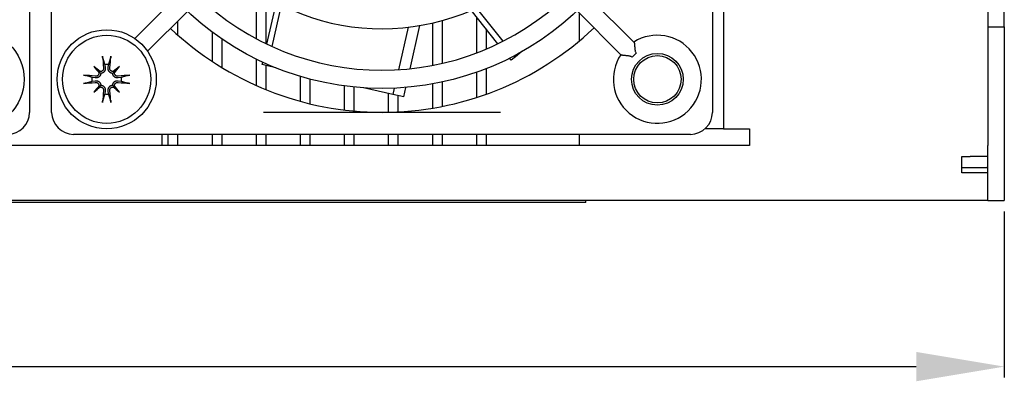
# Model space of a CAD drawing. Extents: x 12847 to 13300, y -1502 to -1025.
# Tile 9 of 42: x 13207 to 13296, y -1502 to -1469. Entities that reach past the tile are written whole.
import ezdxf

# ---------------------------------------------------------------- set-up
doc = ezdxf.new("R2010")
doc.units = 0
doc.layers.get('DEFPOINTS').update_dxf_attribs({"color": 8, "linetype": 'CONTINUOUS'})
doc.layers.add('2', color=2, linetype='CONTINUOUS')
doc.styles.get("Standard").update_dxf_attribs({"font": 'ARIAL.TTF'})
doc.dimstyles.new('ISO-25', dxfattribs={"dimtxt": 8, "dimasz": 8, "dimexe": 1, "dimexo": 1, "dimgap": 3, "dimtad": 1, "dimtxsty": 'STANDARD', "dimcen": 0, "dimclrd": 256, "dimclre": 256, "dimclrt": 2, "dimazin": 3, "dimtfac": 1, "dimtmove": 0, "dimatfit": 3})

# ---------------------------------------------------------------- blocks, each defined once
blk = doc.blocks.new('*D47')
at = {"layer": '2', "color": 7}
for p, q in [((13091.118, -1484.401), (13091.118, -1501.83)), ((13296.118, -1486.737), (13296.118, -1501.83)), ((13099.118, -1500.83), (13288.118, -1500.83))]:
    blk.add_line(p, q, dxfattribs=at)
for points in [[(13099.118, -1499.497), (13099.118, -1502.163), (13091.118, -1500.83)], [(13288.118, -1499.497), (13288.118, -1502.163), (13296.118, -1500.83)]]:
    blk.add_solid(points, dxfattribs=at)
at = {"layer": 'DEFPOINTS', "color": 0}
for p in [(13091.118, -1483.401), (13296.118, -1485.737), (13296.118, -1500.83)]:
    blk.add_point(p, dxfattribs=at)
at = {"layer": '2', "color": 7, "insert": (13193.618, -1493.746), "char_height": 8, "attachment_point": 5}
blk.add_mtext('205', dxfattribs=at)

msp = doc.modelspace()

# ---------------------------------------------------------------- linework, layer by layer
at = {"layer": '2', "color": 7}
for p, q in [((13270.618, -1420.237), (13270.618, -1479.237)), ((13207.618, -1421.737), (13207.618, -1477.737)), ((13209.618, -1477.737), (13209.618, -1421.737)), ((13269.618, -1421.737), (13269.618, -1477.737)), ((13228.181, -1466.645), (13228.181, -1471.036)), ((13217.163, -1471.026), (13220.783, -1467.406)), ((13229.061, -1467.208), (13229.061, -1471.485)), ((13229.16, -1471.533), (13230.023, -1467.754)), ((13262.495, -1471.367), (13258.492, -1467.364)), ((13218.33, -1472.193), (13221.95, -1468.572)), ((13229.633, -1471.754), (13230.491, -1467.995)), ((13250.138, -1471.503), (13247.722, -1468.473)), ((13250.605, -1471.271), (13248.202, -1468.257)), ((13261.312, -1472.517), (13257.328, -1468.533)), ((13257.518, -1468.723), (13257.518, -1471.269)), ((13294.618, -1467.987), (13294.618, -1469.987)), ((13296.118, -1469.987), (13296.118, -1467.987)), ((13221.059, -1469.463), (13221.059, -1470.703)), ((13244.185, -1469.632), (13244.185, -1473.477)), ((13245.065, -1469.41), (13245.065, -1473.291)), ((13248.186, -1469.055), (13248.186, -1472.343)), ((13224.18, -1470.44), (13224.18, -1473.097)), ((13241.981, -1470.013), (13241.101, -1473.867)), ((13242.17, -1473.777), (13243.065, -1469.857)), ((13249.066, -1470.159), (13249.066, -1471.99)), ((13294.618, -1469.987), (13296.118, -1469.987)), ((13294.618, -1469.987), (13294.618, -1480.737)), ((13296.118, -1469.987), (13296.118, -1480.737)), ((13225.06, -1471.068), (13225.06, -1473.655)), ((13252.324, -1472.221), (13251.736, -1472.689)), ((13228.181, -1472.892), (13228.181, -1475.295)), ((13228.732, -1473.408), (13228.784, -1473.18)), ((13251.338, -1473.007), (13251.192, -1472.824)), ((13251.736, -1472.689), (13251.338, -1473.007)), ((13251.736, -1472.689), (13251.654, -1472.586)), ((13213.458, -1473.577), (13213.945, -1474.064)), ((13213.945, -1474.064), (13214.082, -1474.201)), ((13214.441, -1473.411), (13214.487, -1473.682)), ((13214.75, -1473.682), (13214.795, -1473.411)), ((13215.291, -1474.064), (13215.155, -1474.201)), ((13215.779, -1473.577), (13215.291, -1474.064)), ((13229.229, -1473.522), (13228.732, -1473.408)), ((13229.061, -1473.484), (13229.061, -1475.671)), ((13229.229, -1473.522), (13229.259, -1473.393)), ((13229.962, -1473.689), (13229.229, -1473.522)), ((13248.186, -1474.1), (13248.186, -1476.394)), ((13249.066, -1473.772), (13249.066, -1476.095)), ((13213.563, -1474.606), (13213.292, -1474.56)), ((13213.292, -1474.915), (13213.563, -1474.869)), ((13215.945, -1474.56), (13215.673, -1474.606)), ((13215.673, -1474.869), (13215.945, -1474.915)), ((13232.182, -1474.469), (13232.182, -1476.732)), ((13233.062, -1474.716), (13233.062, -1476.959)), ((13245.065, -1474.981), (13245.065, -1477.202)), ((13213.458, -1475.898), (13213.945, -1475.41)), ((13213.945, -1475.41), (13214.082, -1475.274)), ((13214.487, -1475.792), (13214.441, -1476.064)), ((13214.795, -1476.064), (13214.75, -1475.792)), ((13215.291, -1475.41), (13215.155, -1475.274)), ((13215.779, -1475.898), (13215.291, -1475.41)), ((13236.183, -1475.333), (13236.183, -1477.526)), ((13237.063, -1475.436), (13237.063, -1477.621)), ((13240.588, -1476.114), (13237.926, -1475.507)), ((13240.719, -1475.539), (13240.588, -1476.114)), ((13241.585, -1476.342), (13241.784, -1475.471)), ((13244.185, -1475.155), (13244.185, -1477.362)), ((13240.184, -1476.022), (13240.184, -1477.732)), ((13241.585, -1476.342), (13240.588, -1476.114)), ((13241.064, -1476.223), (13241.064, -1477.7)), ((13250.389, -1477.737), (13228.848, -1477.737)), ((13270.518, -1479.237), (13268.941, -1479.237)), ((13270.618, -1479.237), (13270.518, -1479.237)), ((13270.618, -1479.237), (13272.218, -1479.237)), ((13272.218, -1479.237), (13272.968, -1479.237)), ((13272.968, -1479.237), (13272.968, -1480.737)), ((13267.618, -1479.737), (13211.618, -1479.737)), ((13219.618, -1479.737), (13219.618, -1480.737)), ((13220.179, -1479.737), (13220.179, -1480.737)), ((13221.059, -1479.737), (13221.059, -1480.737)), ((13224.18, -1479.737), (13224.18, -1480.737)), ((13225.06, -1479.737), (13225.06, -1480.737)), ((13228.181, -1479.737), (13228.181, -1480.737)), ((13229.061, -1479.737), (13229.061, -1480.737)), ((13232.182, -1479.737), (13232.182, -1480.737)), ((13233.062, -1479.737), (13233.062, -1480.737)), ((13236.183, -1479.737), (13236.183, -1480.737)), ((13237.063, -1479.737), (13237.063, -1480.737)), ((13240.184, -1479.737), (13240.184, -1480.737)), ((13241.064, -1479.737), (13241.064, -1480.737)), ((13244.185, -1479.737), (13244.185, -1480.737)), ((13245.065, -1479.737), (13245.065, -1480.737)), ((13248.186, -1479.737), (13248.186, -1480.737)), ((13249.066, -1479.737), (13249.066, -1480.737)), ((13257.518, -1479.737), (13257.518, -1480.737)), ((13272.968, -1480.737), (13144.268, -1480.737)), ((13294.618, -1485.737), (13294.618, -1480.737)), ((13296.118, -1480.737), (13296.118, -1485.737)), ((13292.268, -1483.237), (13292.268, -1481.737)), ((13292.268, -1481.737), (13293.018, -1481.737)), ((13294.618, -1481.737), (13293.018, -1481.737)), ((13292.268, -1482.737), (13294.518, -1482.737)), ((13294.618, -1483.237), (13292.268, -1483.237)), ((13294.618, -1485.737), (13117.618, -1485.737)), ((13258.118, -1485.937), (13258.118, -1485.737)), ((13294.618, -1485.737), (13296.118, -1485.737)), ((13256.118, -1485.937), (13201.118, -1485.937)), ((13258.118, -1485.937), (13256.118, -1485.937))]:
    msp.add_line(p, q, dxfattribs=at)
at = {"layer": '2', "color": 7, "flags": 128}
for points in [[(13262.495, -1471.367), (13262.503, -1471.377), (13262.51, -1471.392), (13262.517, -1471.412), (13262.523, -1471.436), (13262.528, -1471.464), (13262.533, -1471.496), (13262.538, -1471.532), (13262.542, -1471.57), (13262.546, -1471.612), (13262.549, -1471.656), (13262.553, -1471.702), (13262.556, -1471.751), (13262.56, -1471.801), (13262.564, -1471.852), (13262.568, -1471.904), (13262.573, -1471.957), (13262.579, -1472.008), (13262.585, -1472.058), (13262.592, -1472.106), (13262.601, -1472.152), (13262.612, -1472.199), (13262.63, -1472.254), (13262.657, -1472.312), (13262.694, -1472.364)], [(13214.268, -1472.84), (13214.267, -1472.835), (13214.265, -1472.83), (13214.264, -1472.824), (13214.262, -1472.818), (13214.261, -1472.812), (13214.26, -1472.805), (13214.258, -1472.798), (13214.257, -1472.79), (13214.255, -1472.782), (13214.254, -1472.773), (13214.252, -1472.764), (13214.251, -1472.756), (13214.249, -1472.747), (13214.248, -1472.737), (13214.247, -1472.728), (13214.245, -1472.718), (13214.244, -1472.708), (13214.243, -1472.698), (13214.242, -1472.689), (13214.24, -1472.679), (13214.239, -1472.669), (13214.238, -1472.659), (13214.237, -1472.649), (13214.236, -1472.639)], [(13214.268, -1472.84), (13214.276, -1472.868), (13214.285, -1472.896), (13214.293, -1472.923), (13214.301, -1472.95), (13214.309, -1472.977), (13214.317, -1473.003), (13214.325, -1473.028), (13214.333, -1473.054), (13214.34, -1473.078), (13214.348, -1473.103), (13214.355, -1473.127), (13214.362, -1473.151), (13214.369, -1473.174), (13214.376, -1473.197), (13214.383, -1473.22), (13214.39, -1473.243), (13214.397, -1473.265), (13214.403, -1473.286), (13214.41, -1473.308), (13214.416, -1473.329), (13214.423, -1473.35), (13214.429, -1473.371), (13214.435, -1473.391), (13214.441, -1473.411)], [(13214.795, -1473.411), (13214.802, -1473.391), (13214.808, -1473.371), (13214.814, -1473.35), (13214.82, -1473.329), (13214.827, -1473.308), (13214.833, -1473.286), (13214.84, -1473.265), (13214.847, -1473.243), (13214.853, -1473.22), (13214.86, -1473.197), (13214.867, -1473.174), (13214.874, -1473.151), (13214.882, -1473.127), (13214.889, -1473.103), (13214.896, -1473.078), (13214.904, -1473.054), (13214.912, -1473.028), (13214.919, -1473.003), (13214.927, -1472.977), (13214.935, -1472.95), (13214.943, -1472.923), (13214.952, -1472.896), (13214.96, -1472.868), (13214.969, -1472.84)], [(13215, -1472.639), (13214.999, -1472.649), (13214.998, -1472.659), (13214.997, -1472.669), (13214.996, -1472.679), (13214.995, -1472.689), (13214.994, -1472.698), (13214.993, -1472.708), (13214.991, -1472.718), (13214.99, -1472.728), (13214.989, -1472.737), (13214.987, -1472.747), (13214.986, -1472.756), (13214.985, -1472.764), (13214.983, -1472.773), (13214.982, -1472.782), (13214.98, -1472.79), (13214.979, -1472.798), (13214.977, -1472.805), (13214.976, -1472.812), (13214.974, -1472.818), (13214.973, -1472.824), (13214.972, -1472.83), (13214.97, -1472.835), (13214.969, -1472.84)], [(13262.323, -1472.735), (13262.283, -1472.703), (13262.238, -1472.678), (13262.189, -1472.658), (13262.14, -1472.643), (13262.092, -1472.632), (13262.046, -1472.623), (13261.997, -1472.615), (13261.947, -1472.608), (13261.895, -1472.602), (13261.842, -1472.597), (13261.789, -1472.592), (13261.736, -1472.587), (13261.683, -1472.582), (13261.632, -1472.578), (13261.584, -1472.573), (13261.538, -1472.569), (13261.495, -1472.564), (13261.456, -1472.559), (13261.42, -1472.553), (13261.389, -1472.547), (13261.362, -1472.54), (13261.34, -1472.533), (13261.323, -1472.525), (13261.312, -1472.517)], [(13214.082, -1474.201), (13214.079, -1474.232), (13214.073, -1474.264), (13214.065, -1474.296), (13214.055, -1474.327), (13214.042, -1474.357), (13214.028, -1474.385), (13214.012, -1474.412), (13213.993, -1474.438), (13213.972, -1474.463), (13213.95, -1474.487), (13213.926, -1474.509), (13213.9, -1474.528), (13213.875, -1474.545), (13213.849, -1474.56), (13213.822, -1474.573), (13213.795, -1474.584), (13213.766, -1474.594), (13213.737, -1474.601), (13213.708, -1474.607), (13213.678, -1474.61), (13213.648, -1474.612), (13213.619, -1474.612), (13213.591, -1474.61), (13213.563, -1474.606)], [(13213.92, -1474.152), (13213.92, -1474.173), (13213.918, -1474.194), (13213.914, -1474.215), (13213.909, -1474.236), (13213.902, -1474.257), (13213.894, -1474.278), (13213.885, -1474.298), (13213.874, -1474.317), (13213.861, -1474.335), (13213.848, -1474.352), (13213.834, -1474.367), (13213.819, -1474.382), (13213.803, -1474.396), (13213.785, -1474.408), (13213.767, -1474.42), (13213.747, -1474.43), (13213.727, -1474.439), (13213.707, -1474.446), (13213.686, -1474.452), (13213.665, -1474.457), (13213.644, -1474.46), (13213.623, -1474.461), (13213.602, -1474.461), (13213.581, -1474.459)], [(13214.34, -1473.7), (13214.342, -1473.721), (13214.342, -1473.742), (13214.34, -1473.763), (13214.337, -1473.785), (13214.333, -1473.806), (13214.327, -1473.827), (13214.319, -1473.848), (13214.311, -1473.868), (13214.3, -1473.887), (13214.289, -1473.905), (13214.277, -1473.922), (13214.263, -1473.938), (13214.248, -1473.953), (13214.232, -1473.968), (13214.215, -1473.981), (13214.197, -1473.993), (13214.177, -1474.004), (13214.158, -1474.014), (13214.137, -1474.022), (13214.116, -1474.028), (13214.096, -1474.033), (13214.075, -1474.037), (13214.054, -1474.039), (13214.033, -1474.039)], [(13214.487, -1473.682), (13214.49, -1473.71), (13214.493, -1473.738), (13214.493, -1473.767), (13214.491, -1473.797), (13214.488, -1473.827), (13214.482, -1473.856), (13214.475, -1473.885), (13214.465, -1473.914), (13214.454, -1473.941), (13214.441, -1473.968), (13214.426, -1473.994), (13214.409, -1474.019), (13214.39, -1474.045), (13214.368, -1474.069), (13214.344, -1474.091), (13214.319, -1474.112), (13214.293, -1474.131), (13214.266, -1474.147), (13214.238, -1474.162), (13214.208, -1474.174), (13214.177, -1474.184), (13214.145, -1474.192), (13214.113, -1474.198), (13214.082, -1474.201)], [(13215.155, -1474.201), (13215.123, -1474.198), (13215.092, -1474.192), (13215.06, -1474.184), (13215.029, -1474.174), (13214.999, -1474.162), (13214.971, -1474.147), (13214.944, -1474.131), (13214.917, -1474.112), (13214.892, -1474.091), (13214.869, -1474.069), (13214.847, -1474.045), (13214.828, -1474.019), (13214.81, -1473.994), (13214.795, -1473.968), (13214.783, -1473.941), (13214.772, -1473.914), (13214.762, -1473.885), (13214.755, -1473.856), (13214.749, -1473.827), (13214.745, -1473.797), (13214.744, -1473.767), (13214.744, -1473.738), (13214.746, -1473.71), (13214.75, -1473.682)], [(13215.204, -1474.039), (13215.183, -1474.039), (13215.162, -1474.037), (13215.141, -1474.033), (13215.119, -1474.028), (13215.098, -1474.021), (13215.078, -1474.013), (13215.058, -1474.004), (13215.039, -1473.993), (13215.021, -1473.98), (13215.004, -1473.967), (13214.988, -1473.953), (13214.974, -1473.938), (13214.96, -1473.922), (13214.947, -1473.904), (13214.936, -1473.886), (13214.926, -1473.867), (13214.917, -1473.846), (13214.909, -1473.826), (13214.903, -1473.805), (13214.899, -1473.784), (13214.896, -1473.763), (13214.895, -1473.742), (13214.895, -1473.721), (13214.896, -1473.7)], [(13215.673, -1474.606), (13215.646, -1474.61), (13215.618, -1474.612), (13215.588, -1474.612), (13215.559, -1474.61), (13215.529, -1474.607), (13215.499, -1474.601), (13215.47, -1474.594), (13215.442, -1474.584), (13215.414, -1474.573), (13215.388, -1474.56), (13215.362, -1474.545), (13215.336, -1474.528), (13215.311, -1474.509), (13215.287, -1474.487), (13215.264, -1474.463), (13215.244, -1474.438), (13215.225, -1474.412), (13215.209, -1474.385), (13215.194, -1474.357), (13215.182, -1474.327), (13215.171, -1474.296), (13215.163, -1474.264), (13215.158, -1474.232), (13215.155, -1474.201)], [(13215.656, -1474.459), (13215.635, -1474.461), (13215.614, -1474.461), (13215.592, -1474.459), (13215.571, -1474.457), (13215.549, -1474.452), (13215.528, -1474.446), (13215.508, -1474.438), (13215.488, -1474.43), (13215.469, -1474.419), (13215.451, -1474.408), (13215.434, -1474.396), (13215.418, -1474.382), (13215.403, -1474.367), (13215.388, -1474.351), (13215.375, -1474.334), (13215.362, -1474.316), (13215.351, -1474.296), (13215.342, -1474.277), (13215.334, -1474.256), (13215.327, -1474.235), (13215.323, -1474.215), (13215.319, -1474.194), (13215.317, -1474.173), (13215.316, -1474.152)], [(13212.52, -1474.355), (13212.53, -1474.356), (13212.54, -1474.357), (13212.55, -1474.358), (13212.56, -1474.359), (13212.569, -1474.361), (13212.579, -1474.362), (13212.589, -1474.363), (13212.599, -1474.364), (13212.609, -1474.366), (13212.618, -1474.367), (13212.628, -1474.368), (13212.637, -1474.37), (13212.645, -1474.371), (13212.654, -1474.373), (13212.663, -1474.374), (13212.671, -1474.376), (13212.679, -1474.377), (13212.686, -1474.379), (13212.693, -1474.38), (13212.699, -1474.381), (13212.705, -1474.383), (13212.711, -1474.384), (13212.716, -1474.386), (13212.721, -1474.387)], [(13212.721, -1475.088), (13212.716, -1475.089), (13212.711, -1475.091), (13212.705, -1475.092), (13212.699, -1475.093), (13212.693, -1475.095), (13212.686, -1475.096), (13212.679, -1475.098), (13212.671, -1475.099), (13212.663, -1475.101), (13212.654, -1475.102), (13212.645, -1475.104), (13212.637, -1475.105), (13212.628, -1475.106), (13212.618, -1475.108), (13212.609, -1475.109), (13212.599, -1475.11), (13212.589, -1475.112), (13212.579, -1475.113), (13212.569, -1475.114), (13212.56, -1475.115), (13212.55, -1475.116), (13212.54, -1475.117), (13212.53, -1475.118), (13212.52, -1475.119)], [(13213.292, -1474.56), (13213.272, -1474.554), (13213.252, -1474.548), (13213.231, -1474.542), (13213.21, -1474.535), (13213.189, -1474.529), (13213.167, -1474.522), (13213.146, -1474.516), (13213.123, -1474.509), (13213.101, -1474.502), (13213.078, -1474.495), (13213.055, -1474.488), (13213.032, -1474.481), (13213.008, -1474.474), (13212.984, -1474.467), (13212.959, -1474.459), (13212.934, -1474.452), (13212.909, -1474.444), (13212.884, -1474.436), (13212.858, -1474.428), (13212.831, -1474.42), (13212.804, -1474.412), (13212.777, -1474.404), (13212.749, -1474.395), (13212.721, -1474.387)], [(13212.721, -1475.088), (13212.749, -1475.079), (13212.777, -1475.071), (13212.804, -1475.063), (13212.831, -1475.054), (13212.858, -1475.046), (13212.884, -1475.038), (13212.909, -1475.031), (13212.934, -1475.023), (13212.959, -1475.015), (13212.984, -1475.008), (13213.008, -1475.001), (13213.032, -1474.993), (13213.055, -1474.986), (13213.078, -1474.979), (13213.101, -1474.972), (13213.123, -1474.966), (13213.146, -1474.959), (13213.167, -1474.952), (13213.189, -1474.946), (13213.21, -1474.939), (13213.231, -1474.933), (13213.252, -1474.927), (13213.272, -1474.921), (13213.292, -1474.915)], [(13213.563, -1474.869), (13213.591, -1474.865), (13213.619, -1474.863), (13213.648, -1474.863), (13213.678, -1474.864), (13213.708, -1474.868), (13213.737, -1474.874), (13213.766, -1474.881), (13213.795, -1474.891), (13213.822, -1474.902), (13213.849, -1474.915), (13213.875, -1474.929), (13213.9, -1474.947), (13213.926, -1474.966), (13213.95, -1474.988), (13213.972, -1475.011), (13213.993, -1475.036), (13214.012, -1475.063), (13214.028, -1475.09), (13214.042, -1475.118), (13214.055, -1475.148), (13214.065, -1475.179), (13214.073, -1475.211), (13214.079, -1475.242), (13214.082, -1475.274)], [(13213.581, -1475.015), (13213.602, -1475.014), (13213.623, -1475.014), (13213.644, -1475.015), (13213.666, -1475.018), (13213.687, -1475.023), (13213.708, -1475.029), (13213.729, -1475.036), (13213.749, -1475.045), (13213.768, -1475.055), (13213.786, -1475.067), (13213.803, -1475.079), (13213.819, -1475.093), (13213.834, -1475.107), (13213.849, -1475.124), (13213.862, -1475.141), (13213.874, -1475.159), (13213.885, -1475.178), (13213.895, -1475.198), (13213.903, -1475.219), (13213.909, -1475.239), (13213.914, -1475.26), (13213.918, -1475.281), (13213.92, -1475.302), (13213.92, -1475.323)], [(13215.155, -1475.274), (13215.158, -1475.242), (13215.163, -1475.211), (13215.171, -1475.179), (13215.182, -1475.148), (13215.194, -1475.118), (13215.209, -1475.09), (13215.225, -1475.063), (13215.244, -1475.036), (13215.264, -1475.011), (13215.287, -1474.988), (13215.311, -1474.966), (13215.336, -1474.947), (13215.362, -1474.929), (13215.388, -1474.915), (13215.414, -1474.902), (13215.442, -1474.891), (13215.47, -1474.881), (13215.499, -1474.874), (13215.529, -1474.868), (13215.559, -1474.864), (13215.588, -1474.863), (13215.618, -1474.863), (13215.646, -1474.865), (13215.673, -1474.869)], [(13215.316, -1475.323), (13215.317, -1475.302), (13215.319, -1475.281), (13215.323, -1475.26), (13215.328, -1475.238), (13215.334, -1475.217), (13215.342, -1475.197), (13215.352, -1475.177), (13215.363, -1475.158), (13215.375, -1475.14), (13215.388, -1475.123), (13215.403, -1475.107), (13215.418, -1475.093), (13215.434, -1475.079), (13215.451, -1475.066), (13215.47, -1475.055), (13215.489, -1475.045), (13215.509, -1475.036), (13215.53, -1475.028), (13215.551, -1475.022), (13215.572, -1475.018), (13215.593, -1475.015), (13215.614, -1475.014), (13215.635, -1475.014), (13215.656, -1475.015)], [(13216.516, -1474.387), (13216.487, -1474.395), (13216.46, -1474.404), (13216.432, -1474.412), (13216.406, -1474.42), (13216.379, -1474.428), (13216.353, -1474.436), (13216.327, -1474.444), (13216.302, -1474.452), (13216.277, -1474.459), (13216.253, -1474.467), (13216.229, -1474.474), (13216.205, -1474.481), (13216.181, -1474.488), (13216.158, -1474.495), (13216.136, -1474.502), (13216.113, -1474.509), (13216.091, -1474.516), (13216.069, -1474.522), (13216.048, -1474.529), (13216.027, -1474.535), (13216.006, -1474.542), (13215.985, -1474.548), (13215.965, -1474.554), (13215.945, -1474.56)], [(13215.945, -1474.915), (13215.965, -1474.921), (13215.985, -1474.927), (13216.006, -1474.933), (13216.027, -1474.939), (13216.048, -1474.946), (13216.069, -1474.952), (13216.091, -1474.959), (13216.113, -1474.966), (13216.136, -1474.972), (13216.158, -1474.979), (13216.181, -1474.986), (13216.205, -1474.993), (13216.229, -1475.001), (13216.253, -1475.008), (13216.277, -1475.015), (13216.302, -1475.023), (13216.327, -1475.031), (13216.353, -1475.038), (13216.379, -1475.046), (13216.406, -1475.054), (13216.432, -1475.063), (13216.46, -1475.071), (13216.487, -1475.079), (13216.516, -1475.088)], [(13216.516, -1474.387), (13216.52, -1474.386), (13216.526, -1474.384), (13216.531, -1474.383), (13216.537, -1474.381), (13216.544, -1474.38), (13216.55, -1474.379), (13216.558, -1474.377), (13216.566, -1474.376), (13216.574, -1474.374), (13216.583, -1474.373), (13216.591, -1474.371), (13216.6, -1474.37), (13216.609, -1474.368), (13216.618, -1474.367), (13216.628, -1474.366), (13216.638, -1474.364), (13216.648, -1474.363), (13216.658, -1474.362), (13216.667, -1474.361), (13216.677, -1474.359), (13216.687, -1474.358), (13216.697, -1474.357), (13216.707, -1474.356), (13216.716, -1474.355)], [(13216.716, -1475.119), (13216.707, -1475.118), (13216.697, -1475.117), (13216.687, -1475.116), (13216.677, -1475.115), (13216.667, -1475.114), (13216.658, -1475.113), (13216.648, -1475.112), (13216.638, -1475.11), (13216.628, -1475.109), (13216.618, -1475.108), (13216.609, -1475.106), (13216.6, -1475.105), (13216.591, -1475.104), (13216.583, -1475.102), (13216.574, -1475.101), (13216.566, -1475.099), (13216.558, -1475.098), (13216.55, -1475.096), (13216.544, -1475.095), (13216.537, -1475.093), (13216.531, -1475.092), (13216.526, -1475.091), (13216.52, -1475.089), (13216.516, -1475.088)], [(13214.033, -1475.436), (13214.054, -1475.436), (13214.075, -1475.438), (13214.096, -1475.442), (13214.117, -1475.447), (13214.138, -1475.453), (13214.159, -1475.462), (13214.179, -1475.471), (13214.198, -1475.482), (13214.216, -1475.494), (13214.233, -1475.508), (13214.248, -1475.522), (13214.263, -1475.537), (13214.277, -1475.553), (13214.289, -1475.57), (13214.301, -1475.589), (13214.311, -1475.608), (13214.32, -1475.628), (13214.327, -1475.649), (13214.333, -1475.67), (13214.338, -1475.691), (13214.341, -1475.712), (13214.342, -1475.733), (13214.342, -1475.754), (13214.34, -1475.775)], [(13214.082, -1475.274), (13214.113, -1475.277), (13214.145, -1475.282), (13214.177, -1475.29), (13214.208, -1475.301), (13214.238, -1475.313), (13214.266, -1475.328), (13214.293, -1475.344), (13214.319, -1475.363), (13214.344, -1475.383), (13214.368, -1475.406), (13214.39, -1475.43), (13214.409, -1475.455), (13214.426, -1475.481), (13214.441, -1475.507), (13214.454, -1475.533), (13214.465, -1475.561), (13214.475, -1475.589), (13214.482, -1475.618), (13214.488, -1475.648), (13214.491, -1475.678), (13214.493, -1475.707), (13214.493, -1475.737), (13214.49, -1475.765), (13214.487, -1475.792)], [(13214.75, -1475.792), (13214.746, -1475.765), (13214.744, -1475.737), (13214.744, -1475.707), (13214.745, -1475.678), (13214.749, -1475.648), (13214.755, -1475.618), (13214.762, -1475.589), (13214.772, -1475.561), (13214.783, -1475.533), (13214.795, -1475.507), (13214.81, -1475.481), (13214.828, -1475.455), (13214.847, -1475.43), (13214.869, -1475.406), (13214.892, -1475.383), (13214.917, -1475.363), (13214.944, -1475.344), (13214.971, -1475.328), (13214.999, -1475.313), (13215.029, -1475.301), (13215.06, -1475.29), (13215.092, -1475.282), (13215.123, -1475.277), (13215.155, -1475.274)], [(13214.896, -1475.775), (13214.895, -1475.754), (13214.895, -1475.733), (13214.896, -1475.711), (13214.899, -1475.69), (13214.904, -1475.669), (13214.91, -1475.647), (13214.917, -1475.627), (13214.926, -1475.607), (13214.936, -1475.588), (13214.948, -1475.57), (13214.96, -1475.553), (13214.974, -1475.537), (13214.988, -1475.522), (13215.005, -1475.507), (13215.022, -1475.494), (13215.04, -1475.481), (13215.059, -1475.47), (13215.079, -1475.461), (13215.1, -1475.453), (13215.12, -1475.447), (13215.141, -1475.442), (13215.162, -1475.438), (13215.183, -1475.436), (13215.204, -1475.436)], [(13214.236, -1476.835), (13214.237, -1476.826), (13214.238, -1476.816), (13214.239, -1476.806), (13214.24, -1476.796), (13214.242, -1476.786), (13214.243, -1476.777), (13214.244, -1476.767), (13214.245, -1476.757), (13214.247, -1476.747), (13214.248, -1476.737), (13214.249, -1476.728), (13214.251, -1476.719), (13214.252, -1476.71), (13214.254, -1476.702), (13214.255, -1476.693), (13214.257, -1476.685), (13214.258, -1476.677), (13214.26, -1476.669), (13214.261, -1476.663), (13214.262, -1476.656), (13214.264, -1476.65), (13214.265, -1476.645), (13214.267, -1476.639), (13214.268, -1476.635)], [(13214.441, -1476.064), (13214.435, -1476.084), (13214.429, -1476.104), (13214.423, -1476.125), (13214.416, -1476.146), (13214.41, -1476.167), (13214.403, -1476.188), (13214.397, -1476.21), (13214.39, -1476.232), (13214.383, -1476.255), (13214.376, -1476.277), (13214.369, -1476.3), (13214.362, -1476.324), (13214.355, -1476.348), (13214.348, -1476.372), (13214.34, -1476.396), (13214.333, -1476.421), (13214.325, -1476.446), (13214.317, -1476.472), (13214.309, -1476.498), (13214.301, -1476.525), (13214.293, -1476.551), (13214.285, -1476.579), (13214.276, -1476.606), (13214.268, -1476.635)], [(13214.969, -1476.635), (13214.96, -1476.606), (13214.952, -1476.579), (13214.943, -1476.551), (13214.935, -1476.525), (13214.927, -1476.498), (13214.919, -1476.472), (13214.912, -1476.446), (13214.904, -1476.421), (13214.896, -1476.396), (13214.889, -1476.372), (13214.882, -1476.348), (13214.874, -1476.324), (13214.867, -1476.3), (13214.86, -1476.277), (13214.853, -1476.255), (13214.847, -1476.232), (13214.84, -1476.21), (13214.833, -1476.188), (13214.827, -1476.167), (13214.82, -1476.146), (13214.814, -1476.125), (13214.808, -1476.104), (13214.802, -1476.084), (13214.795, -1476.064)], [(13214.969, -1476.635), (13214.97, -1476.639), (13214.972, -1476.645), (13214.973, -1476.65), (13214.974, -1476.656), (13214.976, -1476.663), (13214.977, -1476.669), (13214.979, -1476.677), (13214.98, -1476.685), (13214.982, -1476.693), (13214.983, -1476.702), (13214.985, -1476.71), (13214.986, -1476.719), (13214.987, -1476.728), (13214.989, -1476.737), (13214.99, -1476.747), (13214.991, -1476.757), (13214.993, -1476.767), (13214.994, -1476.777), (13214.995, -1476.786), (13214.996, -1476.796), (13214.997, -1476.806), (13214.998, -1476.816), (13214.999, -1476.826), (13215, -1476.835)]]:
    msp.add_lwpolyline(points, dxfattribs=at)
at = {"layer": '2', "color": 7}
for centre, radius in [((13239.618, -1449.737), 25.825), ((13202.618, -1474.737), 4.5), ((13214.618, -1474.737), 4.5), ((13214.618, -1474.737), 4), ((13264.618, -1474.737), 2.35), ((13264.618, -1474.737), 2.15)]:
    msp.add_circle(centre, radius, dxfattribs=at)
for centre, radius, start, end in [((13239.618, -1449.737), 20.413, 227.28599, 312.85748), ((13239.618, -1449.737), 24.175, 225.79242, 314.13756), ((13239.618, -1449.737), 28, 226.68842, 270), ((13239.618, -1449.737), 28, 270, 313.42844), ((13264.618, -1474.737), 4, 146.06824, 122.2603), ((13214.618, -1474.737), 1.338, 82.39175, 97.60825), ((13214.618, -1474.737), 1.338, 172.39175, 187.60825), ((13214.618, -1474.737), 1.338, 352.39175, 7.60825), ((13214.618, -1474.737), 1.338, 262.39175, 277.60825), ((13205.618, -1477.737), 2, 270, 0), ((13211.618, -1477.737), 2, 180, 270), ((13267.618, -1477.737), 2, 270, 0), ((13294.518, -1482.637), 0.1, 270, 0)]:
    msp.add_arc(centre, radius, start, end, dxfattribs=at)
for centre, major_axis, ratio, start_param, end_param in [((13262.419, -1472.457), (-0.583, -0.583), 0.16449, 1.244619, 1.891547), ((13215.021, -1474.689), (0.776, -6.441), 0.087156, 4.378084, 4.547777), ((13214.215, -1474.689), (0.776, 6.441), 0.087156, 4.877001, 5.046694), ((13215.344, -1474.11), (-4.2, 4.864), 0.173648, 1.313224, 1.430376), ((13213.991, -1475.463), (4.864, -4.2), 0.173648, 1.711217, 1.828368), ((13213.711, -1474.076), (-0.188, -0.163), 0.868224, 2.023807, 2.409971), ((13213.957, -1473.83), (-0.163, -0.188), 0.868224, 0.731621, 1.117785), ((13215.245, -1475.463), (4.864, 4.2), 0.173648, 1.313224, 1.430376), ((13215.28, -1473.83), (-0.163, 0.188), 0.868224, 2.023807, 2.409971), ((13215.526, -1474.076), (-0.188, 0.163), 0.868224, 0.731621, 1.117785), ((13213.892, -1474.11), (-4.2, -4.864), 0.173648, 1.711217, 1.828368), ((13214.57, -1475.14), (-6.441, 0.776), 0.087156, 4.877001, 5.046694), ((13214.57, -1474.334), (6.441, 0.776), 0.087156, 4.378084, 4.547777), ((13214.667, -1475.14), (-6.441, -0.776), 0.087156, 4.378084, 4.547777), ((13214.667, -1474.334), (6.441, -0.776), 0.087156, 4.877001, 5.046694), ((13215.344, -1475.364), (4.2, 4.864), 0.173648, 1.711217, 1.828368), ((13213.991, -1474.011), (-4.864, -4.2), 0.173648, 1.313224, 1.430376), ((13213.711, -1475.399), (0.188, -0.163), 0.868224, 0.731621, 1.117785), ((13213.957, -1475.645), (0.163, -0.188), 0.868224, 2.023807, 2.409971), ((13215.021, -1474.786), (-0.776, -6.441), 0.087156, 4.877001, 5.046694), ((13214.215, -1474.786), (-0.776, 6.441), 0.087156, 4.378084, 4.547777), ((13215.28, -1475.645), (0.163, 0.188), 0.868224, 0.731621, 1.117785), ((13215.245, -1474.011), (-4.864, 4.2), 0.173648, 1.711217, 1.828368), ((13215.526, -1475.399), (0.188, 0.163), 0.868224, 2.023807, 2.409971), ((13213.892, -1475.364), (4.2, -4.864), 0.173648, 1.313224, 1.430376)]:
    msp.add_ellipse(centre, major_axis=major_axis, ratio=ratio, start_param=start_param, end_param=end_param, dxfattribs=at)

# ---------------------------------------------------------------- dimensions: what is measured, and where the dimension line sits
dim = msp.add_linear_dim(base=(13296.118, -1500.83), p1=(13091.118, -1483.401), p2=(13296.118, -1485.737), angle=180, dimstyle='ISO-25', override={"dimclrd": 7, "dimclre": 7, "dimclrt": 7}, dxfattribs=at)
dim.commit()
dim.dimension.update_dxf_attribs({"geometry": '*D47', "text_midpoint": (13193.618, -1493.746)})

doc.saveas('drawing.dxf')
